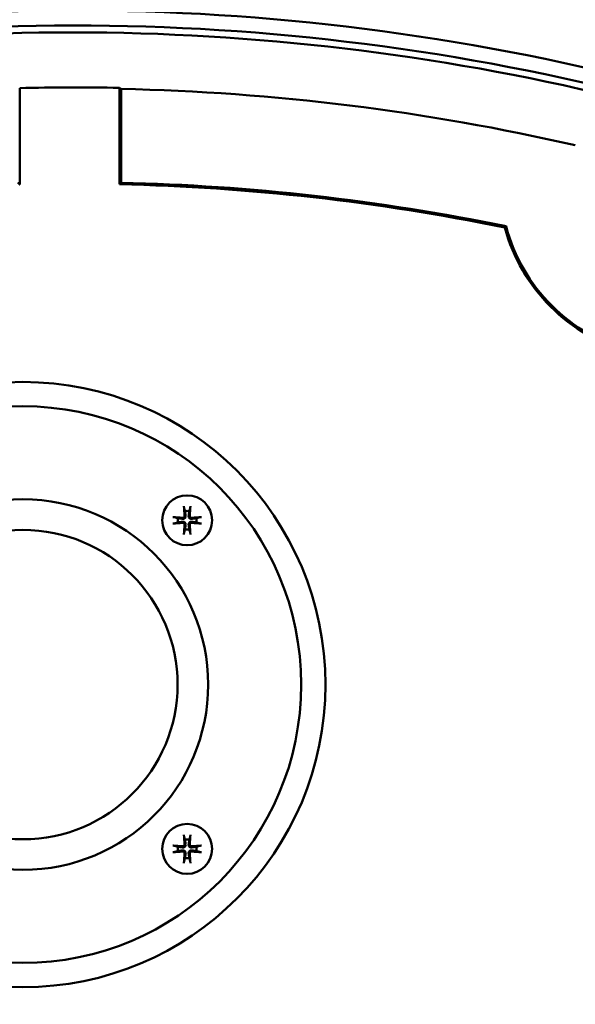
# Model space of a CAD drawing. Header units: millimetres. Extents: x -4631 to 9712, y -389 to 1491.
# Tile 28 of 33: x 1275 to 1331, y 753 to 851. Entities that reach past the tile are written whole.
import ezdxf

# ---------------------------------------------------------------- set-up
doc = ezdxf.new("R2010")
doc.units = ezdxf.units.MM
doc.header["$LTSCALE"] = 4
doc.layers.add('Видимый контур (ГОСТ)', color=7, linetype='Continuous', lineweight=50)
doc.layers.add('Размер (ГОСТ)', color=7, linetype='Continuous', lineweight=25)
doc.styles.add('Обычный текст (ГОСТ)', font='GOST Common Italic.ttf')
doc.dimstyles.new('Обычный (ГОСТ)', dxfattribs={"dimscale": 4, "dimtxt": 3.5, "dimasz": 3.5, "dimexe": 1, "dimexo": 0, "dimgap": 0.5, "dimtad": 1, "dimtxsty": 'Обычный текст (ГОСТ)', "dimblk": 'Filled-1', "dimcen": 0.09, "dimdle": 15, "dimclrd": 256, "dimclre": 256, "dimclrt": 256, "dimazin": 2, "dimtfac": 0.714286, "dimtdec": 3, "dimtmove": 0, "dimatfit": 3, "dimfxl": 1, "dimtolj": 1, "dimlwd": 25, "dimlwe": 25, "dimarcsym": 0})

# ---------------------------------------------------------------- blocks, each defined once
blk = doc.blocks.new('Filled-1')
at = {"color": 0}
for p, q in [((0, 0), (-1, 0.1429)), ((-1, 0.1429), (-1, -0.1429)), ((-1, 0), (0, 0)), ((-1, -0.1429), (0, 0))]:
    blk.add_line(p, q, dxfattribs=at)
at = {"color": 0, "flags": 128}
blk.add_lwpolyline([(-1, -0.1429), (0, 0), (-1, 0.1429), (-1, -0.1429)], dxfattribs=at)
at = {"color": 0}
blk.add_solid([(-1, -0.1429), (0, 0), (-1, 0.1429), (-1, -0.1429)], dxfattribs=at)
blk = doc.blocks.new('*D13')
at = {"layer": 'Defpoints', "color": 0, "linetype": 'Continuous', "transparency": 16777216}
for p in [(1221.989, 952.629), (1217.934, 682.629), (1447.122, 682.629)]:
    blk.add_point(p, dxfattribs=at)
at = {"layer": 'Размер (ГОСТ)', "linetype": 'Continuous', "lineweight": 25, "transparency": 16777216}
for p, q in [((1221.989, 952.629), (1451.122, 952.629)), ((1447.122, 938.629), (1447.122, 696.629)), ((1217.934, 682.629), (1451.122, 682.629))]:
    blk.add_line(p, q, dxfattribs=at)
at = {"layer": 'Размер (ГОСТ)', "linetype": 'Continuous', "lineweight": 25, "transparency": 16777216, "xscale": 14, "yscale": 14, "zscale": 14}
for p, rotation in [((1447.122, 952.629), 90), ((1447.122, 682.629), 270)]:
    blk.add_blockref('Filled-1', p, dxfattribs=dict(at, rotation=rotation))
at = {"layer": 'Размер (ГОСТ)', "linetype": 'Continuous', "lineweight": 25, "transparency": 16777216, "insert": (1430.942, 802.76), "char_height": 14, "attachment_point": 1, "rotation": 90, "style": 'Обычный текст (ГОСТ)'}
blk.add_mtext('\\A1;270', dxfattribs=at)

msp = doc.modelspace()

# ---------------------------------------------------------------- linework, layer by layer
at = {"layer": 'Видимый контур (ГОСТ)'}
for p, q in [((1274.99, 844.61), (1274.99, 834.957)), ((1284.99, 834.972), (1284.99, 844.625)), ((1285.148, 835.125), (1285.148, 843.864))]:
    msp.add_line(p, q, dxfattribs=at)
for centre, radius in [((1275.309, 784.878), 30.299), ((1275.309, 784.878), 27.87), ((1291.759, 801.328), 2.5), ((1275.309, 784.878), 18.554), ((1275.309, 784.878), 15.489), ((1291.759, 768.427), 2.5)]:
    msp.add_circle(centre, radius, dxfattribs=at)
for centre, radius, start, end in [((1280.309, 619.565), 232.812, 75.55894, 104.44106), ((1280.309, 619.565), 231.313, 75.4619, 104.5381), ((1280.309, 619.565), 230.614, 76.41796, 103.58204), ((1280.309, 619.565), 225.108, 88.80829, 91.35376), ((1280.309, 619.565), 225.012, 77.07808, 88.77107), ((1280.309, 619.565), 215.614, 78.394, 88.71403), ((1280.309, 619.565), 215.457, 78.41979, 88.75491), ((1340.738, 835.307), 17.802, 195.20837, 254.79163), ((1340.738, 835.307), 17.644, 194.89473, 255.10527), ((1291.759, 801.328), 0.935, 166.76803, 193.23197), ((1291.759, 801.328), 0.935, 76.76803, 103.23197), ((1291.759, 801.328), 0.935, 346.76803, 13.23197), ((1291.759, 801.328), 0.935, 256.76803, 283.23197), ((1291.759, 768.427), 0.935, 76.76803, 103.23197), ((1291.759, 768.427), 0.935, 166.76803, 193.23197), ((1291.759, 768.427), 0.935, 346.76803, 13.23197), ((1291.759, 768.427), 0.935, 256.76803, 283.23197)]:
    msp.add_arc(centre, radius, start, end, dxfattribs=at)
for centre, major_axis, ratio, start_param, end_param in [((1006.797, 619.565), (410.476, 0), 0.745659, 0.825643, 0.82612), ((1291.92, 801.343), (0.398, -4.369), 0.087156, 4.375857, 4.608059), ((1291.598, 801.343), (0.398, 4.369), 0.087156, 4.816719, 5.048921), ((1291.745, 801.167), (-4.369, 0.398), 0.087156, 4.816719, 5.048921), ((1291.774, 801.167), (-4.369, -0.398), 0.087156, 4.375857, 4.608059), ((1291.745, 801.49), (4.369, 0.398), 0.087156, 4.375857, 4.608059), ((1291.92, 801.314), (-0.398, -4.369), 0.087156, 4.816719, 5.048921), ((1291.598, 801.314), (-0.398, 4.369), 0.087156, 4.375857, 4.608059), ((1291.774, 801.49), (4.369, -0.398), 0.087156, 4.816719, 5.048921), ((1291.92, 768.442), (0.398, -4.369), 0.087156, 4.375857, 4.608059), ((1291.598, 768.442), (0.398, 4.369), 0.087156, 4.816719, 5.048921), ((1291.745, 768.266), (-4.369, 0.398), 0.087156, 4.816719, 5.048921), ((1291.745, 768.588), (4.369, 0.398), 0.087156, 4.375857, 4.608059), ((1291.92, 768.412), (-0.398, -4.369), 0.087156, 4.816719, 5.048921), ((1291.598, 768.412), (-0.398, 4.369), 0.087156, 4.375857, 4.608059), ((1291.774, 768.266), (-4.369, -0.398), 0.087156, 4.375857, 4.608059), ((1291.774, 768.588), (4.369, -0.398), 0.087156, 4.816719, 5.048921)]:
    msp.add_ellipse(centre, major_axis=major_axis, ratio=ratio, start_param=start_param, end_param=end_param, dxfattribs=at)
for points, knots in [([(1285.134, 844.525), (1285.138, 844.443), (1285.141, 844.342), (1285.146, 844.133), (1285.148, 843.987), (1285.148, 843.864)], [0.08033733, 0.08033733, 0.08033733, 0.08033733, 0.11124516, 0.11124516, 0.14826678, 0.14826678, 0.14826678, 0.14826678]), ([(1291.451, 802.581), (1291.45, 802.588), (1291.448, 802.597), (1291.444, 802.619), (1291.441, 802.636), (1291.437, 802.668), (1291.435, 802.689), (1291.432, 802.721), (1291.431, 802.738), (1291.43, 802.753)], [0.0478659, 0.0478659, 0.0478659, 0.0478659, 0.05208337, 0.05208337, 0.05727876, 0.05727876, 0.06252381, 0.06252381, 0.06703089, 0.06703089, 0.06703089, 0.06703089]), ([(1292.089, 802.753), (1292.088, 802.738), (1292.087, 802.721), (1292.084, 802.689), (1292.081, 802.668), (1292.077, 802.636), (1292.075, 802.619), (1292.071, 802.597), (1292.069, 802.588), (1292.067, 802.581)], [0.01643552, 0.01643552, 0.01643552, 0.01643552, 0.02094259, 0.02094259, 0.02618765, 0.02618765, 0.03138303, 0.03138303, 0.0356005, 0.0356005, 0.0356005, 0.0356005]), ([(1290.335, 801.658), (1290.349, 801.657), (1290.367, 801.656), (1290.399, 801.653), (1290.419, 801.651), (1290.451, 801.646), (1290.468, 801.644), (1290.49, 801.64), (1290.5, 801.638), (1290.506, 801.636)], [0.01643552, 0.01643552, 0.01643552, 0.01643552, 0.02094259, 0.02094259, 0.02618765, 0.02618765, 0.03138303, 0.03138303, 0.0356005, 0.0356005, 0.0356005, 0.0356005]), ([(1291.609, 801.773), (1291.614, 801.739), (1291.612, 801.703), (1291.598, 801.65), (1291.59, 801.628), (1291.567, 801.587), (1291.552, 801.568), (1291.52, 801.536), (1291.501, 801.521), (1291.459, 801.498), (1291.438, 801.489), (1291.385, 801.476), (1291.348, 801.474), (1291.314, 801.478)], [0.1157055, 0.1157055, 0.1157055, 0.1157055, 0.1265746, 0.1265746, 0.13336881, 0.13336881, 0.14016301, 0.14016301, 0.14695722, 0.14695722, 0.15375143, 0.15375143, 0.16462053, 0.16462053, 0.16462053, 0.16462053]), ([(1291.5, 801.764), (1291.502, 801.743), (1291.5, 801.721), (1291.487, 801.68), (1291.476, 801.661), (1291.45, 801.63), (1291.433, 801.616), (1291.395, 801.596), (1291.374, 801.59), (1291.344, 801.587), (1291.334, 801.586), (1291.324, 801.587)], [0, 0, 0, 0, 0.00610592, 0.00610592, 0.01221184, 0.01221184, 0.01830671, 0.01830671, 0.02440159, 0.02440159, 0.02728319, 0.02728319, 0.02728319, 0.02728319]), ([(1292.204, 801.478), (1292.17, 801.474), (1292.134, 801.476), (1292.081, 801.489), (1292.059, 801.498), (1292.018, 801.521), (1291.999, 801.536), (1291.967, 801.568), (1291.952, 801.587), (1291.929, 801.628), (1291.92, 801.65), (1291.907, 801.703), (1291.904, 801.739), (1291.909, 801.773)], [0.1157055, 0.1157055, 0.1157055, 0.1157055, 0.1265746, 0.1265746, 0.13336881, 0.13336881, 0.14016301, 0.14016301, 0.14695722, 0.14695722, 0.15375143, 0.15375143, 0.16462053, 0.16462053, 0.16462053, 0.16462053]), ([(1292.194, 801.587), (1292.174, 801.586), (1292.152, 801.588), (1292.111, 801.601), (1292.092, 801.612), (1292.061, 801.638), (1292.047, 801.655), (1292.026, 801.693), (1292.02, 801.714), (1292.017, 801.744), (1292.017, 801.754), (1292.018, 801.764)], [0, 0, 0, 0, 0.00610592, 0.00610592, 0.01221184, 0.01221184, 0.01830671, 0.01830671, 0.02440159, 0.02440159, 0.02728319, 0.02728319, 0.02728319, 0.02728319]), ([(1293.012, 801.636), (1293.019, 801.638), (1293.028, 801.64), (1293.05, 801.644), (1293.067, 801.646), (1293.099, 801.651), (1293.119, 801.653), (1293.152, 801.656), (1293.169, 801.657), (1293.184, 801.658)], [0.0478659, 0.0478659, 0.0478659, 0.0478659, 0.05208337, 0.05208337, 0.05727876, 0.05727876, 0.06252381, 0.06252381, 0.06703089, 0.06703089, 0.06703089, 0.06703089]), ([(1290.506, 801.02), (1290.5, 801.019), (1290.49, 801.017), (1290.468, 801.013), (1290.451, 801.01), (1290.419, 801.006), (1290.399, 801.004), (1290.367, 801.001), (1290.349, 801), (1290.335, 800.999)], [0.0478659, 0.0478659, 0.0478659, 0.0478659, 0.05208337, 0.05208337, 0.05727876, 0.05727876, 0.06252381, 0.06252381, 0.06703089, 0.06703089, 0.06703089, 0.06703089]), ([(1291.314, 801.178), (1291.348, 801.183), (1291.385, 801.181), (1291.438, 801.167), (1291.459, 801.159), (1291.501, 801.136), (1291.52, 801.121), (1291.552, 801.089), (1291.567, 801.07), (1291.59, 801.029), (1291.598, 801.007), (1291.612, 800.954), (1291.614, 800.917), (1291.609, 800.883)], [0.1157055, 0.1157055, 0.1157055, 0.1157055, 0.1265746, 0.1265746, 0.13336881, 0.13336881, 0.14016301, 0.14016301, 0.14695722, 0.14695722, 0.15375143, 0.15375143, 0.16462053, 0.16462053, 0.16462053, 0.16462053]), ([(1291.324, 801.069), (1291.344, 801.071), (1291.366, 801.069), (1291.407, 801.056), (1291.427, 801.045), (1291.458, 801.019), (1291.472, 801.002), (1291.492, 800.964), (1291.498, 800.943), (1291.501, 800.913), (1291.501, 800.903), (1291.5, 800.893)], [0, 0, 0, 0, 0.00610858, 0.00610858, 0.01221716, 0.01221716, 0.01830937, 0.01830937, 0.02440159, 0.02440159, 0.02728313, 0.02728313, 0.02728313, 0.02728313]), ([(1291.909, 800.883), (1291.904, 800.917), (1291.907, 800.954), (1291.92, 801.007), (1291.929, 801.029), (1291.952, 801.07), (1291.967, 801.089), (1291.999, 801.121), (1292.018, 801.136), (1292.059, 801.159), (1292.081, 801.167), (1292.134, 801.181), (1292.17, 801.183), (1292.204, 801.178)], [0.1157055, 0.1157055, 0.1157055, 0.1157055, 0.1265746, 0.1265746, 0.13336881, 0.13336881, 0.14016301, 0.14016301, 0.14695722, 0.14695722, 0.15375143, 0.15375143, 0.16462053, 0.16462053, 0.16462053, 0.16462053]), ([(1292.018, 800.893), (1292.016, 800.913), (1292.019, 800.935), (1292.032, 800.976), (1292.043, 800.996), (1292.069, 801.027), (1292.086, 801.041), (1292.124, 801.061), (1292.145, 801.067), (1292.175, 801.07), (1292.184, 801.07), (1292.194, 801.069)], [0, 0, 0, 0, 0.00610592, 0.00610592, 0.01221184, 0.01221184, 0.01830671, 0.01830671, 0.02440159, 0.02440159, 0.02728319, 0.02728319, 0.02728319, 0.02728319]), ([(1293.184, 800.999), (1293.169, 801), (1293.152, 801.001), (1293.119, 801.004), (1293.099, 801.006), (1293.067, 801.01), (1293.05, 801.013), (1293.028, 801.017), (1293.019, 801.019), (1293.012, 801.02)], [0.01643552, 0.01643552, 0.01643552, 0.01643552, 0.02094259, 0.02094259, 0.02618765, 0.02618765, 0.03138303, 0.03138303, 0.0356005, 0.0356005, 0.0356005, 0.0356005]), ([(1291.43, 799.904), (1291.431, 799.919), (1291.432, 799.936), (1291.435, 799.968), (1291.437, 799.989), (1291.441, 800.021), (1291.444, 800.038), (1291.448, 800.059), (1291.45, 800.069), (1291.451, 800.075)], [0.01643552, 0.01643552, 0.01643552, 0.01643552, 0.02094259, 0.02094259, 0.02618765, 0.02618765, 0.03138303, 0.03138303, 0.0356005, 0.0356005, 0.0356005, 0.0356005]), ([(1292.067, 800.075), (1292.069, 800.069), (1292.071, 800.059), (1292.075, 800.038), (1292.077, 800.021), (1292.081, 799.989), (1292.084, 799.968), (1292.087, 799.936), (1292.088, 799.919), (1292.089, 799.904)], [0.0478659, 0.0478659, 0.0478659, 0.0478659, 0.05208337, 0.05208337, 0.05727876, 0.05727876, 0.06252381, 0.06252381, 0.06703089, 0.06703089, 0.06703089, 0.06703089]), ([(1291.451, 769.68), (1291.45, 769.687), (1291.448, 769.696), (1291.444, 769.718), (1291.441, 769.735), (1291.437, 769.767), (1291.435, 769.787), (1291.432, 769.82), (1291.431, 769.837), (1291.43, 769.852)], [0.0478659, 0.0478659, 0.0478659, 0.0478659, 0.05208337, 0.05208337, 0.05727876, 0.05727876, 0.06252381, 0.06252381, 0.06703089, 0.06703089, 0.06703089, 0.06703089]), ([(1292.089, 769.852), (1292.088, 769.837), (1292.087, 769.82), (1292.084, 769.787), (1292.081, 769.767), (1292.077, 769.735), (1292.075, 769.718), (1292.071, 769.696), (1292.069, 769.687), (1292.067, 769.68)], [0.01643552, 0.01643552, 0.01643552, 0.01643552, 0.02094259, 0.02094259, 0.02618765, 0.02618765, 0.03138303, 0.03138303, 0.0356005, 0.0356005, 0.0356005, 0.0356005]), ([(1290.335, 768.757), (1290.349, 768.756), (1290.367, 768.754), (1290.399, 768.752), (1290.419, 768.749), (1290.451, 768.745), (1290.468, 768.743), (1290.49, 768.739), (1290.5, 768.737), (1290.506, 768.735)], [0.01643552, 0.01643552, 0.01643552, 0.01643552, 0.02094259, 0.02094259, 0.02618765, 0.02618765, 0.03138303, 0.03138303, 0.0356005, 0.0356005, 0.0356005, 0.0356005]), ([(1290.506, 768.119), (1290.5, 768.118), (1290.49, 768.116), (1290.468, 768.112), (1290.451, 768.109), (1290.419, 768.105), (1290.399, 768.103), (1290.367, 768.1), (1290.349, 768.098), (1290.335, 768.098)], [0.0478659, 0.0478659, 0.0478659, 0.0478659, 0.05208337, 0.05208337, 0.05727876, 0.05727876, 0.06252381, 0.06252381, 0.06703089, 0.06703089, 0.06703089, 0.06703089]), ([(1291.609, 768.872), (1291.614, 768.838), (1291.612, 768.801), (1291.598, 768.749), (1291.59, 768.727), (1291.567, 768.686), (1291.552, 768.666), (1291.52, 768.634), (1291.501, 768.62), (1291.459, 768.597), (1291.438, 768.588), (1291.385, 768.575), (1291.348, 768.572), (1291.314, 768.577)], [0.1157055, 0.1157055, 0.1157055, 0.1157055, 0.1265746, 0.1265746, 0.13336881, 0.13336881, 0.14016301, 0.14016301, 0.14695722, 0.14695722, 0.15375143, 0.15375143, 0.16462053, 0.16462053, 0.16462053, 0.16462053]), ([(1291.314, 768.277), (1291.348, 768.282), (1291.385, 768.28), (1291.438, 768.266), (1291.459, 768.258), (1291.501, 768.235), (1291.52, 768.22), (1291.552, 768.188), (1291.567, 768.168), (1291.59, 768.127), (1291.598, 768.105), (1291.612, 768.053), (1291.614, 768.016), (1291.609, 767.982)], [0.1157055, 0.1157055, 0.1157055, 0.1157055, 0.1265746, 0.1265746, 0.13336881, 0.13336881, 0.14016301, 0.14016301, 0.14695722, 0.14695722, 0.15375143, 0.15375143, 0.16462053, 0.16462053, 0.16462053, 0.16462053]), ([(1291.5, 768.862), (1291.502, 768.842), (1291.5, 768.82), (1291.487, 768.779), (1291.476, 768.76), (1291.45, 768.729), (1291.433, 768.715), (1291.395, 768.694), (1291.374, 768.688), (1291.344, 768.685), (1291.334, 768.685), (1291.324, 768.686)], [0, 0, 0, 0, 0.00610592, 0.00610592, 0.01221184, 0.01221184, 0.01830671, 0.01830671, 0.02440159, 0.02440159, 0.02728319, 0.02728319, 0.02728319, 0.02728319]), ([(1291.324, 768.168), (1291.344, 768.17), (1291.366, 768.168), (1291.407, 768.155), (1291.427, 768.144), (1291.458, 768.118), (1291.472, 768.101), (1291.492, 768.063), (1291.498, 768.041), (1291.501, 768.012), (1291.501, 768.002), (1291.5, 767.992)], [0, 0, 0, 0, 0.00610858, 0.00610858, 0.01221716, 0.01221716, 0.01830937, 0.01830937, 0.02440159, 0.02440159, 0.02728313, 0.02728313, 0.02728313, 0.02728313]), ([(1292.204, 768.577), (1292.17, 768.572), (1292.134, 768.575), (1292.081, 768.588), (1292.059, 768.597), (1292.018, 768.62), (1291.999, 768.634), (1291.967, 768.666), (1291.952, 768.686), (1291.929, 768.727), (1291.92, 768.749), (1291.907, 768.801), (1291.904, 768.838), (1291.909, 768.872)], [0.1157055, 0.1157055, 0.1157055, 0.1157055, 0.1265746, 0.1265746, 0.13336881, 0.13336881, 0.14016301, 0.14016301, 0.14695722, 0.14695722, 0.15375143, 0.15375143, 0.16462053, 0.16462053, 0.16462053, 0.16462053]), ([(1291.909, 767.982), (1291.904, 768.016), (1291.907, 768.053), (1291.92, 768.105), (1291.929, 768.127), (1291.952, 768.168), (1291.967, 768.188), (1291.999, 768.22), (1292.018, 768.235), (1292.059, 768.258), (1292.081, 768.266), (1292.134, 768.28), (1292.17, 768.282), (1292.204, 768.277)], [0.1157055, 0.1157055, 0.1157055, 0.1157055, 0.1265746, 0.1265746, 0.13336881, 0.13336881, 0.14016301, 0.14016301, 0.14695722, 0.14695722, 0.15375143, 0.15375143, 0.16462053, 0.16462053, 0.16462053, 0.16462053]), ([(1292.018, 767.992), (1292.016, 768.012), (1292.019, 768.034), (1292.032, 768.075), (1292.043, 768.094), (1292.069, 768.126), (1292.086, 768.14), (1292.124, 768.16), (1292.145, 768.166), (1292.175, 768.169), (1292.184, 768.169), (1292.194, 768.168)], [0, 0, 0, 0, 0.00610592, 0.00610592, 0.01221184, 0.01221184, 0.01830671, 0.01830671, 0.02440159, 0.02440159, 0.02728319, 0.02728319, 0.02728319, 0.02728319]), ([(1292.194, 768.686), (1292.174, 768.684), (1292.152, 768.687), (1292.111, 768.7), (1292.092, 768.71), (1292.061, 768.737), (1292.047, 768.753), (1292.026, 768.792), (1292.02, 768.813), (1292.017, 768.842), (1292.017, 768.852), (1292.018, 768.862)], [0, 0, 0, 0, 0.00610592, 0.00610592, 0.01221184, 0.01221184, 0.01830671, 0.01830671, 0.02440159, 0.02440159, 0.02728319, 0.02728319, 0.02728319, 0.02728319]), ([(1293.012, 768.735), (1293.019, 768.737), (1293.028, 768.739), (1293.05, 768.743), (1293.067, 768.745), (1293.099, 768.749), (1293.119, 768.752), (1293.152, 768.754), (1293.169, 768.756), (1293.184, 768.757)], [0.0478659, 0.0478659, 0.0478659, 0.0478659, 0.05208337, 0.05208337, 0.05727876, 0.05727876, 0.06252381, 0.06252381, 0.06703089, 0.06703089, 0.06703089, 0.06703089]), ([(1293.184, 768.098), (1293.169, 768.098), (1293.152, 768.1), (1293.119, 768.103), (1293.099, 768.105), (1293.067, 768.109), (1293.05, 768.112), (1293.028, 768.116), (1293.019, 768.118), (1293.012, 768.119)], [0.01643552, 0.01643552, 0.01643552, 0.01643552, 0.02094259, 0.02094259, 0.02618765, 0.02618765, 0.03138303, 0.03138303, 0.0356005, 0.0356005, 0.0356005, 0.0356005]), ([(1291.43, 767.002), (1291.431, 767.017), (1291.432, 767.035), (1291.435, 767.067), (1291.437, 767.087), (1291.441, 767.119), (1291.444, 767.136), (1291.448, 767.158), (1291.45, 767.167), (1291.451, 767.174)], [0.01643552, 0.01643552, 0.01643552, 0.01643552, 0.02094259, 0.02094259, 0.02618765, 0.02618765, 0.03138303, 0.03138303, 0.0356005, 0.0356005, 0.0356005, 0.0356005]), ([(1292.067, 767.174), (1292.069, 767.167), (1292.071, 767.158), (1292.075, 767.136), (1292.077, 767.119), (1292.081, 767.087), (1292.084, 767.067), (1292.087, 767.035), (1292.088, 767.017), (1292.089, 767.002)], [0.0478659, 0.0478659, 0.0478659, 0.0478659, 0.05208337, 0.05208337, 0.05727876, 0.05727876, 0.06252381, 0.06252381, 0.06703089, 0.06703089, 0.06703089, 0.06703089])]:
    msp.add_open_spline(points, degree=3, knots=knots, dxfattribs=at)
for points, weights in [([(1274.99, 834.957), (1274.912, 835.033), (1274.833, 835.11)], [0.999999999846, 0.999999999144, 0.999999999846]), ([(1284.99, 834.972), (1285.069, 835.048), (1285.148, 835.125)], [0.999999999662, 0.999999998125, 0.999999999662]), ([(1291.451, 802.581), (1291.506, 802.383), (1291.545, 802.239)], [1.00329461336, 1.01453007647, 1]), ([(1291.973, 802.239), (1292.013, 802.383), (1292.067, 802.581)], [1, 1.01453008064, 1.00329461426]), ([(1290.849, 801.542), (1290.705, 801.582), (1290.506, 801.636)], [1, 1.01453007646, 1.00329461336]), ([(1291.314, 801.478), (1291.159, 801.5), (1290.849, 801.542)], [1.84165152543, 1.44094764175, 1]), ([(1291.545, 802.239), (1291.588, 801.929), (1291.609, 801.773)], [1, 1.44094764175, 1.84165152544]), ([(1291.909, 801.773), (1291.93, 801.929), (1291.973, 802.239)], [1.84165152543, 1.44094764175, 1]), ([(1292.669, 801.542), (1292.359, 801.5), (1292.204, 801.478)], [1, 1.44094764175, 1.84165152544]), ([(1293.012, 801.636), (1292.814, 801.582), (1292.669, 801.542)], [1.00329461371, 1.01453007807, 1]), ([(1290.506, 801.02), (1290.705, 801.075), (1290.849, 801.114)], [1.00329461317, 1.01453007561, 1]), ([(1290.849, 801.114), (1291.159, 801.157), (1291.314, 801.178)], [1, 1.44094764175, 1.84165152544]), ([(1291.609, 800.883), (1291.588, 800.728), (1291.545, 800.418)], [1.84165152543, 1.44094764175, 1]), ([(1291.973, 800.418), (1291.93, 800.728), (1291.909, 800.883)], [1, 1.44094764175, 1.84165152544]), ([(1292.204, 801.178), (1292.359, 801.157), (1292.669, 801.114)], [1.84165152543, 1.44094764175, 1]), ([(1292.669, 801.114), (1292.814, 801.075), (1293.012, 801.02)], [1, 1.014530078, 1.00329461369]), ([(1291.545, 800.418), (1291.506, 800.274), (1291.451, 800.075)], [1, 1.01453007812, 1.00329461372]), ([(1292.067, 800.075), (1292.013, 800.274), (1291.973, 800.418)], [1.00329461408, 1.01453007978, 1]), ([(1291.451, 769.68), (1291.506, 769.482), (1291.545, 769.337)], [1.00329461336, 1.01453007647, 1]), ([(1291.545, 769.337), (1291.588, 769.027), (1291.609, 768.872)], [1, 1.44094764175, 1.84165152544]), ([(1291.909, 768.872), (1291.93, 769.027), (1291.973, 769.337)], [1.84165152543, 1.44094764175, 1]), ([(1291.973, 769.337), (1292.013, 769.482), (1292.067, 769.68)], [1, 1.01453008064, 1.00329461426]), ([(1290.849, 768.641), (1290.705, 768.681), (1290.506, 768.735)], [1, 1.01453007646, 1.00329461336]), ([(1290.506, 768.119), (1290.705, 768.174), (1290.849, 768.213)], [1.00329461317, 1.01453007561, 1]), ([(1291.314, 768.577), (1291.159, 768.598), (1290.849, 768.641)], [1.84165152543, 1.44094764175, 1]), ([(1290.849, 768.213), (1291.159, 768.256), (1291.314, 768.277)], [1, 1.44094764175, 1.84165152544]), ([(1292.669, 768.641), (1292.359, 768.598), (1292.204, 768.577)], [1, 1.44094764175, 1.84165152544]), ([(1292.204, 768.277), (1292.359, 768.256), (1292.669, 768.213)], [1.84165152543, 1.44094764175, 1]), ([(1293.012, 768.735), (1292.814, 768.681), (1292.669, 768.641)], [1.00329461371, 1.01453007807, 1]), ([(1292.669, 768.213), (1292.814, 768.174), (1293.012, 768.119)], [1, 1.014530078, 1.00329461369]), ([(1291.545, 767.517), (1291.506, 767.373), (1291.451, 767.174)], [1, 1.01453007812, 1.00329461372]), ([(1291.609, 767.982), (1291.588, 767.827), (1291.545, 767.517)], [1.84165152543, 1.44094764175, 1]), ([(1291.973, 767.517), (1291.93, 767.827), (1291.909, 767.982)], [1, 1.44094764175, 1.84165152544]), ([(1292.067, 767.174), (1292.013, 767.373), (1291.973, 767.517)], [1.00329461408, 1.01453007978, 1])]:
    msp.add_rational_spline(points, weights, degree=2, dxfattribs=at)
msp.add_open_spline([(1323.559, 830.637), (1323.601, 830.682), (1323.644, 830.727), (1323.686, 830.771)], degree=3, dxfattribs=at)

# ---------------------------------------------------------------- dimensions: what is measured, and where the dimension line sits
at = {"layer": 'Размер (ГОСТ)', "linetype": 'Continuous', "lineweight": 25}
dim = msp.add_linear_dim(base=(1447.122, 682.629), p1=(1221.989, 952.629), p2=(1217.934, 682.629), angle=270, dimstyle='Обычный (ГОСТ)', override={"dimgap": 0.5, "dimdec": 2, "dimtol": 0, "dimlim": 0, "dimtp": 0, "dimtm": 0, "dimtdec": 3, "dimtofl": 0, "dimatfit": 1}, dxfattribs=at)
dim.commit()
dim.dimension.update_dxf_attribs({"geometry": '*D13', "text_midpoint": (1447.122, 817.629), "dimtype": 160})

doc.saveas('drawing.dxf')
